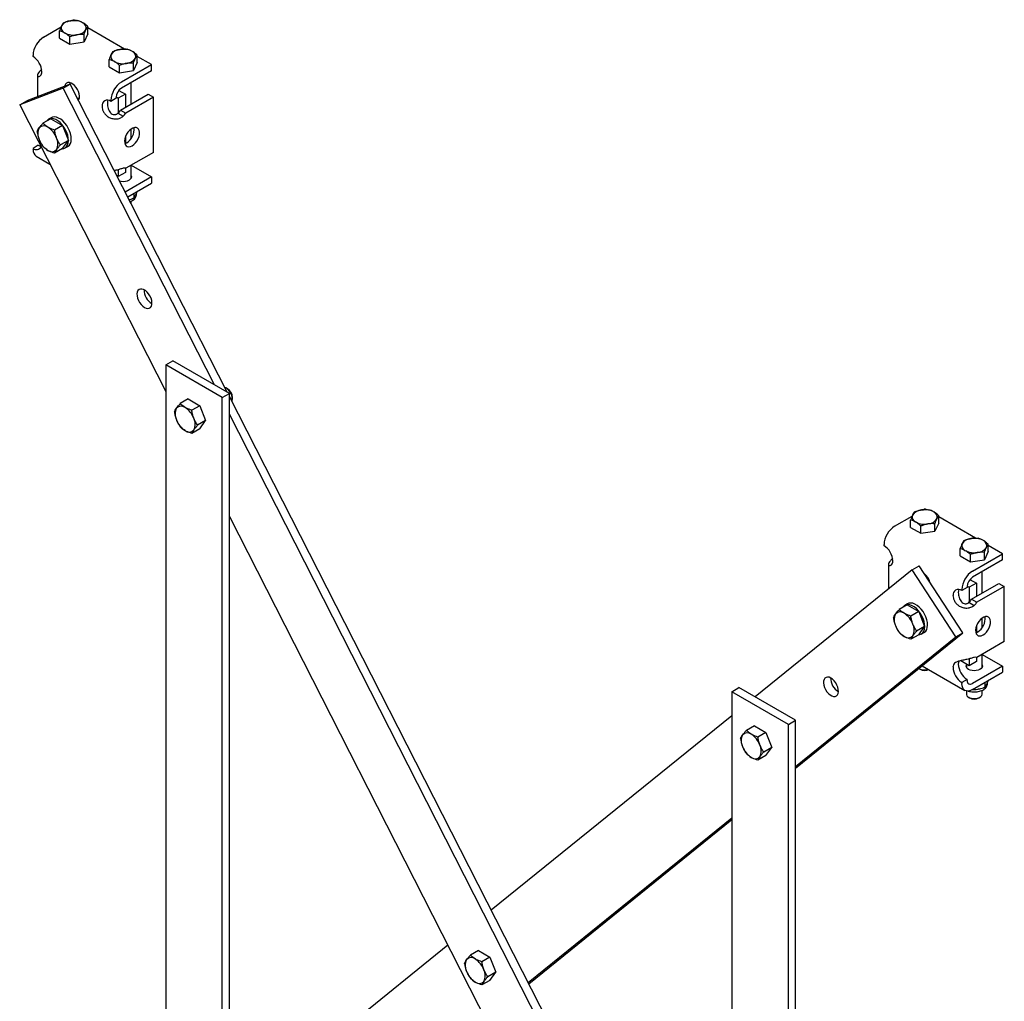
# Model space of a CAD drawing. Header units: inches. Extents: x 1 to 147, y -37 to 96.
# Tile 8 of 8: x 65 to 90, y 72 to 96. Entities that reach past the tile are written whole.
import ezdxf

# ---------------------------------------------------------------- set-up
doc = ezdxf.new("R2010")
doc.units = ezdxf.units.IN
doc.header["$MEASUREMENT"] = 0

msp = doc.modelspace()

# ---------------------------------------------------------------- linework, layer by layer
at = {"color": 7, "linetype": 'Continuous', "lineweight": 25}
for p, q in [((66.467, 96.278), (66.507, 96.301)), ((66.542, 96.281), (66.507, 96.301)), ((66.721, 96.232), (66.738, 96.222)), ((65.756, 95.867), (66.192, 96.119)), ((66.156, 95.839), (66.156, 96.022)), ((66.276, 95.975), (66.293, 95.965)), ((66.858, 95.947), (66.764, 95.745)), ((66.764, 95.745), (66.764, 95.927)), ((66.858, 95.947), (66.858, 96.13)), ((67.779, 95.567), (66.858, 96.098)), ((66.156, 95.839), (66.413, 95.69)), ((66.413, 95.69), (66.413, 95.873)), ((66.413, 95.69), (66.764, 95.745)), ((67.959, 95.518), (67.975, 95.508)), ((65.49, 95.383), (65.49, 95.408)), ((67.393, 95.124), (67.393, 95.307)), ((67.514, 95.261), (67.53, 95.251)), ((68.096, 95.233), (68.001, 95.03)), ((68.001, 95.03), (68.001, 95.213)), ((68.096, 95.233), (68.096, 95.416)), ((68.451, 95.179), (68.096, 95.384)), ((67.393, 95.124), (67.651, 94.976)), ((67.651, 94.976), (67.651, 95.159)), ((67.651, 94.976), (68.001, 95.03)), ((67.7, 94.745), (68.451, 95.179)), ((68.451, 95.025), (67.7, 94.592)), ((68.451, 95.025), (68.451, 95.179)), ((66.421, 94.694), (65.334, 94.276)), ((65.602, 94.915), (65.602, 94.379)), ((66.244, 94.592), (66.421, 94.694)), ((66.414, 94.727), (66.408, 94.689)), ((70.344, 86.992), (66.421, 94.694)), ((67.941, 94.195), (67.941, 94.731)), ((66.244, 94.592), (65.157, 94.174)), ((70.02, 87.18), (66.244, 94.592)), ((67.637, 94.536), (67.797, 94.444)), ((65.157, 94.174), (65.334, 94.276)), ((67.568, 94.337), (67.435, 94.26)), ((67.435, 94.26), (67.435, 94.286)), ((67.568, 94.372), (67.621, 94.342)), ((67.568, 94.362), (67.568, 94.337)), ((67.797, 94.444), (67.621, 94.342)), ((67.621, 94.342), (67.621, 93.974)), ((67.678, 94.043), (68.363, 94.439)), ((67.797, 94.444), (67.797, 94.112)), ((68.496, 94.362), (67.811, 93.967)), ((68.363, 94.439), (68.496, 94.362)), ((68.496, 92.984), (68.496, 94.362)), ((65.157, 94.174), (68.805, 87.014)), ((67.612, 93.966), (67.744, 93.889)), ((67.678, 94.043), (67.811, 93.967)), ((65.939, 93.827), (65.739, 93.712)), ((65.947, 93.852), (65.877, 93.812)), ((65.939, 93.827), (66.228, 93.66)), ((66.228, 93.66), (66.028, 93.545)), ((66.228, 93.66), (66.373, 93.287)), ((67.941, 93.329), (67.941, 93.568)), ((66.373, 93.287), (66.173, 93.172)), ((66.228, 93.081), (66.373, 93.287)), ((67.797, 93.367), (67.797, 93.21)), ((65.623, 93.163), (65.49, 93.086)), ((65.49, 93.086), (65.49, 93.061)), ((66.228, 93.081), (66.028, 92.966)), ((66.29, 93.096), (66.36, 93.136)), ((68.496, 92.984), (67.811, 92.589)), ((65.568, 92.889), (65.914, 92.689)), ((67.621, 92.554), (67.621, 92.382)), ((67.797, 92.484), (67.621, 92.382)), ((67.797, 92.592), (67.797, 92.484)), ((67.941, 92.343), (67.941, 92.664)), ((67.943, 92.665), (68.451, 92.372)), ((67.621, 92.382), (67.589, 92.4)), ((68.451, 92.372), (67.796, 91.994)), ((68.451, 92.372), (68.451, 92.219)), ((67.857, 91.875), (68.451, 92.219)), ((67.941, 91.709), (67.941, 91.768)), ((68.014, 91.857), (68.014, 91.966)), ((68.074, 91.934), (68.074, 91.957)), ((68.805, 87.677), (68.982, 87.779)), ((70.219, 86.86), (68.805, 87.677)), ((68.805, 87.677), (68.805, 66.447)), ((70.396, 86.963), (68.982, 87.779)), ((70.306, 87.103), (70.282, 87.115)), ((70.347, 87.079), (70.306, 87.103)), ((69.367, 86.825), (69.167, 86.71)), ((69.367, 86.825), (69.657, 86.658)), ((70.219, 86.86), (70.396, 86.963)), ((70.219, 65.63), (70.219, 86.86)), ((70.396, 65.732), (70.396, 86.963)), ((82.947, 62.253), (70.396, 86.891)), ((70.473, 86.814), (70.473, 86.862)), ((69.657, 86.658), (69.457, 86.542)), ((69.657, 86.658), (69.802, 86.285)), ((82.947, 61.804), (70.396, 86.442)), ((69.802, 86.285), (69.601, 86.169)), ((69.657, 86.079), (69.802, 86.285)), ((69.657, 86.079), (69.457, 85.963)), ((70.396, 83.891), (82.947, 59.253)), ((87.013, 83.647), (87.449, 83.898)), ((87.725, 84.058), (87.764, 84.08)), ((87.799, 84.06), (87.764, 84.08)), ((87.979, 84.011), (87.995, 84.002)), ((88.115, 83.726), (88.115, 83.909)), ((89.037, 83.346), (88.115, 83.878)), ((87.413, 83.618), (87.413, 83.801)), ((87.534, 83.754), (87.55, 83.745)), ((87.671, 83.47), (87.671, 83.652)), ((88.115, 83.726), (88.021, 83.524)), ((88.021, 83.524), (88.021, 83.707)), ((87.413, 83.618), (87.671, 83.47)), ((87.671, 83.47), (88.021, 83.524)), ((86.748, 83.162), (86.748, 83.188)), ((89.216, 83.297), (89.232, 83.287)), ((89.353, 83.012), (89.353, 83.195)), ((89.709, 82.958), (89.353, 83.163)), ((88.651, 82.904), (88.651, 83.087)), ((88.651, 82.904), (88.908, 82.755)), ((88.771, 83.04), (88.788, 83.03)), ((88.908, 82.755), (88.908, 82.938)), ((88.958, 82.524), (89.709, 82.958)), ((89.353, 83.012), (89.259, 82.81)), ((89.259, 82.81), (89.259, 82.992)), ((89.709, 82.805), (89.709, 82.958)), ((86.859, 82.694), (86.859, 82.073)), ((87.453, 82.553), (87.63, 82.655)), ((88.716, 80.982), (87.63, 82.655)), ((88.908, 82.755), (89.259, 82.81)), ((89.709, 82.805), (88.958, 82.371)), ((87.453, 82.553), (83.529, 79.381)), ((88.539, 80.88), (87.453, 82.553)), ((89.199, 81.974), (89.199, 82.51)), ((88.825, 82.151), (88.878, 82.121)), ((89.055, 82.223), (88.878, 82.121)), ((88.894, 82.316), (89.055, 82.223)), ((88.935, 81.822), (89.62, 82.218)), ((89.055, 82.223), (89.055, 81.891)), ((89.62, 82.218), (89.753, 82.141)), ((88.825, 82.116), (88.692, 82.039)), ((88.692, 82.039), (88.692, 82.065)), ((88.825, 82.141), (88.825, 82.116)), ((88.878, 82.121), (88.878, 81.753)), ((89.753, 82.141), (89.068, 81.746)), ((89.753, 80.763), (89.753, 82.141)), ((87.329, 81.683), (87.129, 81.568)), ((87.337, 81.708), (87.267, 81.668)), ((87.329, 81.683), (87.618, 81.516)), ((88.869, 81.745), (89.002, 81.668)), ((88.935, 81.822), (89.068, 81.746)), ((87.618, 81.516), (87.418, 81.4)), ((87.618, 81.516), (87.763, 81.143)), ((89.199, 81.108), (89.199, 81.347)), ((84.538, 77.605), (88.716, 80.982)), ((87.618, 80.937), (87.418, 80.822)), ((87.763, 81.143), (87.563, 81.027)), ((87.618, 80.937), (87.763, 81.143)), ((87.68, 80.952), (87.75, 80.992)), ((88.539, 80.88), (88.716, 80.982)), ((89.055, 81.146), (89.055, 80.989)), ((84.538, 77.645), (88.539, 80.88)), ((89.753, 80.763), (89.068, 80.368)), ((89.199, 80.122), (89.199, 80.443)), ((89.201, 80.445), (89.709, 80.151)), ((88.616, 80.273), (88.604, 80.202)), ((88.878, 80.161), (88.664, 80.285)), ((88.805, 80.204), (88.805, 80.122)), ((88.878, 80.334), (88.878, 80.161)), ((89.055, 80.263), (88.878, 80.161)), ((89.055, 80.371), (89.055, 80.263)), ((87.625, 80.088), (87.653, 80.072)), ((87.702, 80.162), (88.77, 79.546)), ((89.709, 80.151), (88.958, 79.717)), ((88.958, 79.564), (89.709, 79.998)), ((89.709, 80.151), (89.709, 79.998)), ((88.825, 79.819), (88.692, 79.743)), ((88.692, 79.743), (88.692, 79.717)), ((88.825, 79.794), (88.825, 79.819)), ((89.271, 79.637), (89.271, 79.745)), ((89.331, 79.713), (89.331, 79.736)), ((82.947, 79.513), (83.124, 79.615)), ((84.361, 78.696), (82.947, 79.513)), ((82.947, 79.513), (82.947, 58.283)), ((84.538, 78.798), (83.124, 79.615)), ((88.805, 79.532), (88.805, 79.454)), ((89.199, 79.454), (89.199, 79.547)), ((88.863, 79.374), (88.89, 79.357)), ((89.113, 79.357), (89.141, 79.374)), ((82.947, 78.91), (76.937, 74.051)), ((84.361, 78.696), (84.538, 78.798)), ((84.538, 57.568), (84.538, 78.798)), ((83.51, 78.661), (83.309, 78.545)), ((83.51, 78.661), (83.799, 78.494)), ((83.799, 78.494), (83.599, 78.378)), ((83.799, 78.494), (83.944, 78.121)), ((84.361, 57.466), (84.361, 78.696)), ((83.944, 78.121), (83.743, 78.005)), ((83.799, 77.915), (83.944, 78.121)), ((83.799, 77.915), (83.599, 77.799)), ((77.857, 72.244), (82.947, 76.359)), ((77.872, 72.215), (82.947, 76.318)), ((75.854, 73.176), (70.396, 68.763)), ((76.615, 73.047), (76.415, 72.931)), ((76.615, 73.047), (76.905, 72.88)), ((76.905, 72.88), (76.704, 72.764)), ((76.905, 72.88), (77.049, 72.507)), ((77.049, 72.507), (76.849, 72.391)), ((76.905, 72.301), (77.049, 72.507)), ((76.905, 72.301), (76.704, 72.185))]:
    msp.add_line(p, q, dxfattribs=at)
at = {"color": 7, "linetype": 'Continuous', "lineweight": 25, "flags": 128}
for points in [[(66.627, 94.289), (66.635, 94.304), (66.648, 94.345), (66.65, 94.394), (66.643, 94.448), (66.625, 94.504), (66.599, 94.56), (66.566, 94.611), (66.527, 94.656), (66.485, 94.692), (66.441, 94.718), (66.398, 94.73), (66.36, 94.73), (66.326, 94.717), (66.3, 94.692), (66.283, 94.656), (66.279, 94.64)], [(66.595, 94.349), (66.639, 94.33), (66.644, 94.329)], [(67.36, 94.288), (67.351, 94.256), (67.347, 94.209)], [(66.221, 93.077), (66.256, 93.082), (66.296, 93.1), (66.33, 93.13), (66.355, 93.171), (66.37, 93.222), (66.376, 93.281), (66.372, 93.346), (66.358, 93.414), (66.334, 93.484), (66.302, 93.553), (66.262, 93.619), (66.216, 93.678), (66.166, 93.731), (66.113, 93.773), (66.059, 93.805), (66.005, 93.825), (65.955, 93.832), (65.909, 93.826), (65.868, 93.807), (65.836, 93.776), (65.826, 93.762)], [(66.36, 93.136), (66.366, 93.14), (66.399, 93.17), (66.424, 93.211), (66.44, 93.262), (66.446, 93.321), (66.441, 93.386), (66.427, 93.454), (66.404, 93.524), (66.372, 93.593), (66.332, 93.659), (66.286, 93.719), (66.236, 93.771), (66.183, 93.813), (66.128, 93.845), (66.075, 93.865), (66.024, 93.872), (65.978, 93.866), (65.947, 93.852)], [(67.965, 93.15), (68.009, 93.181), (68.05, 93.222), (68.086, 93.27), (68.116, 93.324), (68.138, 93.381), (68.15, 93.436), (68.153, 93.488), (68.145, 93.533), (68.128, 93.569), (68.102, 93.595), (68.069, 93.608), (68.03, 93.608), (67.987, 93.595), (67.944, 93.57), (67.901, 93.534), (67.862, 93.489), (67.829, 93.437), (67.803, 93.381), (67.785, 93.325), (67.778, 93.271), (67.78, 93.222), (67.793, 93.181), (67.815, 93.15), (67.845, 93.131), (67.881, 93.124), (67.922, 93.131), (67.965, 93.15)], [(67.784, 93.206), (67.789, 93.207), (67.833, 93.227)], [(65.623, 93.163), (65.666, 93.143), (65.686, 93.137)], [(67.941, 92.401), (67.947, 92.372), (67.941, 92.341), (67.92, 92.313), (67.888, 92.289), (67.846, 92.27), (67.797, 92.258), (67.744, 92.254), (67.692, 92.258), (67.658, 92.266)], [(68.395, 89.094), (68.425, 89.113), (68.447, 89.144), (68.46, 89.185), (68.462, 89.234), (68.455, 89.288), (68.438, 89.344), (68.412, 89.399), (68.378, 89.451), (68.34, 89.496), (68.297, 89.533), (68.254, 89.558), (68.211, 89.571), (68.172, 89.571), (68.138, 89.558), (68.112, 89.533), (68.095, 89.497), (68.087, 89.452), (68.09, 89.4), (68.102, 89.345), (68.124, 89.289), (68.153, 89.235), (68.19, 89.186), (68.231, 89.145), (68.274, 89.114), (68.317, 89.094), (68.358, 89.088), (68.395, 89.094)], [(88.617, 82.068), (88.608, 82.036), (88.604, 81.988)], [(87.611, 80.933), (87.646, 80.938), (87.686, 80.956), (87.72, 80.986), (87.745, 81.027), (87.76, 81.078), (87.766, 81.137), (87.762, 81.202), (87.748, 81.27), (87.724, 81.34), (87.692, 81.409), (87.652, 81.474), (87.606, 81.534), (87.556, 81.587), (87.503, 81.629), (87.449, 81.661), (87.395, 81.681), (87.345, 81.688), (87.299, 81.682), (87.258, 81.663), (87.226, 81.632), (87.216, 81.618)], [(87.75, 80.992), (87.756, 80.996), (87.789, 81.026), (87.814, 81.067), (87.83, 81.118), (87.836, 81.177), (87.831, 81.242), (87.817, 81.31), (87.794, 81.38), (87.761, 81.449), (87.722, 81.515), (87.676, 81.575), (87.626, 81.627), (87.573, 81.669), (87.518, 81.701), (87.465, 81.721), (87.414, 81.728), (87.368, 81.722), (87.337, 81.708)], [(89.223, 80.929), (89.266, 80.96), (89.307, 81.001), (89.343, 81.05), (89.373, 81.104), (89.395, 81.16), (89.408, 81.215), (89.41, 81.267), (89.403, 81.312), (89.385, 81.349), (89.359, 81.374), (89.326, 81.387), (89.287, 81.387), (89.245, 81.374), (89.201, 81.349), (89.158, 81.313), (89.12, 81.268), (89.086, 81.216), (89.06, 81.161), (89.043, 81.105), (89.035, 81.051), (89.038, 81.002), (89.05, 80.961), (89.072, 80.93), (89.102, 80.91), (89.138, 80.904), (89.179, 80.91), (89.223, 80.929)], [(89.041, 80.985), (89.047, 80.987), (89.09, 81.006)], [(89.199, 80.18), (89.205, 80.151), (89.198, 80.121), (89.178, 80.092), (89.145, 80.068), (89.103, 80.05), (89.054, 80.038), (89.002, 80.034), (88.949, 80.038), (88.9, 80.05), (88.858, 80.068), (88.826, 80.092), (88.806, 80.121), (88.799, 80.151), (88.805, 80.18)], [(85.542, 79.733), (85.506, 79.781), (85.465, 79.822), (85.421, 79.853), (85.378, 79.872), (85.337, 79.878), (85.301, 79.871), (85.271, 79.852), (85.249, 79.82), (85.237, 79.779), (85.235, 79.73), (85.242, 79.676), (85.26, 79.62), (85.286, 79.565), (85.319, 79.513), (85.358, 79.468), (85.401, 79.432), (85.444, 79.407), (85.487, 79.394), (85.526, 79.395), (85.559, 79.408), (85.585, 79.434), (85.602, 79.47), (85.61, 79.515), (85.607, 79.567), (85.594, 79.623), (85.572, 79.679), (85.542, 79.733)], [(88.958, 79.564), (88.906, 79.54), (88.856, 79.529), (88.81, 79.531), (88.77, 79.546), (88.737, 79.573), (88.713, 79.612), (88.697, 79.661), (88.692, 79.717)], [(88.805, 79.454), (88.806, 79.442), (88.819, 79.412), (88.845, 79.385), (88.883, 79.363), (88.93, 79.348), (88.982, 79.341), (89.035, 79.342), (89.086, 79.351), (89.131, 79.368), (89.166, 79.392), (89.189, 79.42), (89.198, 79.45), (89.199, 79.454)]]:
    msp.add_lwpolyline(points, dxfattribs=at)
at = {"color": 7, "linetype": 'Continuous', "lineweight": 25}
for centre, radius, start, end in [((66.443, 95.987), 0.287, 93.4545, 146.5402), ((66.507, 95.792), 0.49, 64.0836, 99.6244), ((66.684, 96.098), 0.135, 339.7813, 66.7076), ((66.33, 96.099), 0.135, 159.78, 246.7082), ((66.507, 96.406), 0.49, 244.0838, 279.6239), ((66.571, 96.21), 0.287, 273.4545, 326.5402), ((66.066, 95.382), 0.576, 122.6054, 177.3945), ((67.567, 95.385), 0.135, 159.7809, 246.7081), ((67.68, 95.273), 0.287, 93.4545, 146.5402), ((67.745, 95.077), 0.49, 64.0837, 99.6241), ((67.922, 95.384), 0.135, 339.7801, 66.7088), ((65.232, 94.978), 0.48, 2.6054, 57.3945), ((67.744, 95.691), 0.49, 244.0833, 279.6245), ((67.809, 95.496), 0.287, 273.4545, 326.5402), ((68.011, 94.259), 0.576, 122.6054, 177.3945), ((67.855, 94.349), 0.288, 122.6054, 177.3944), ((67.349, 94.154), 0.136, 50.7962, 189.2149), ((67.276, 94.32), 0.489, 313.4817, 325.4692), ((67.408, 94.243), 0.489, 313.4817, 325.4692), ((65.933, 93.451), 0.324, 153.4372, 206.5628), ((65.762, 93.494), 0.156, 50.752, 139.467), ((65.568, 93.157), 0.544, 20.2267, 57.3624), ((67.633, 93.555), 0.384, 301.2833, 7.4482), ((66.154, 93.494), 0.544, 200.2274, 237.3618), ((65.789, 93.2), 0.324, 333.4361, 26.5639), ((65.677, 93.041), 0.187, 174.1372, 234.5506), ((65.576, 93.19), 0.135, 230.261, 330.1217), ((65.96, 93.157), 0.156, 230.7514, 319.4676), ((67.775, 92.457), 0.136, 75.0077, 103.2439), ((68.663, 89.554), 0.399, 180.1874, 239.8071), ((70.136, 86.817), 0.333, 349.7684, 59.4649), ((70.206, 86.853), 0.267, 2.0268, 57.9732), ((69.362, 86.449), 0.324, 153.4359, 206.5641), ((69.191, 86.492), 0.156, 50.7519, 139.4671), ((68.996, 86.155), 0.544, 20.2272, 57.362), ((69.217, 86.198), 0.324, 333.4367, 26.5633), ((69.583, 86.492), 0.544, 200.2272, 237.362), ((69.388, 86.155), 0.156, 230.7519, 319.4671), ((87.587, 83.878), 0.135, 159.7804, 246.7082), ((87.7, 83.767), 0.287, 93.4544, 146.5402), ((87.765, 83.571), 0.49, 64.0836, 99.6243), ((87.942, 83.878), 0.135, 339.7809, 66.7079), ((87.324, 83.161), 0.576, 122.6054, 177.3945), ((87.764, 84.185), 0.49, 244.0838, 279.6241), ((87.829, 83.989), 0.287, 273.4548, 326.5398), ((86.489, 82.757), 0.48, 2.6054, 57.3945), ((88.824, 83.164), 0.135, 159.7806, 246.7081), ((88.937, 83.052), 0.287, 93.4548, 146.5399), ((89.002, 82.857), 0.49, 64.0837, 99.6242), ((89.179, 83.163), 0.135, 339.7809, 66.7079), ((89.002, 83.471), 0.49, 244.0838, 279.6241), ((89.066, 83.275), 0.287, 273.4548, 326.5398), ((87.481, 82.131), 0.43, 15.4872, 50.5223), ((89.268, 82.039), 0.576, 122.6054, 177.3945), ((89.113, 82.128), 0.288, 122.6054, 177.3944), ((88.606, 81.934), 0.136, 50.7969, 189.214), ((88.533, 82.099), 0.489, 313.4817, 325.4691), ((88.666, 82.023), 0.489, 313.4817, 325.4691), ((87.323, 81.307), 0.324, 153.4367, 206.5633), ((87.152, 81.35), 0.156, 50.7515, 139.4675), ((86.958, 81.013), 0.544, 20.227, 57.3622), ((87.179, 81.056), 0.324, 333.4367, 26.5633), ((88.891, 81.334), 0.384, 301.2832, 7.4482), ((87.544, 81.35), 0.544, 200.2272, 237.362), ((87.35, 81.013), 0.156, 230.7519, 319.4671), ((89.084, 80.224), 0.48, 182.6057, 237.3944), ((89.033, 80.237), 0.136, 75.0078, 103.2439), ((87.765, 80.353), 0.299, 240.1656, 288.9188), ((87.765, 80.283), 0.239, 242.1154, 295.3579), ((88.951, 80.147), 0.48, 182.6057, 237.3944), ((85.811, 79.86), 0.399, 180.2203, 239.7744), ((88.906, 79.781), 0.0819, 170.7858, 309.2034), ((89.002, 79.566), 0.237, 241.9381, 298.062), ((83.333, 78.328), 0.156, 50.7518, 139.4672), ((83.504, 78.285), 0.324, 153.4364, 206.5636), ((83.138, 77.991), 0.544, 20.2271, 57.3621), ((83.725, 78.328), 0.544, 200.2271, 237.3621), ((83.359, 78.034), 0.324, 333.4364, 26.5636), ((83.53, 77.991), 0.156, 230.7518, 319.4672), ((76.61, 72.67), 0.324, 153.4363, 206.5637), ((76.439, 72.714), 0.156, 50.752, 139.467), ((76.244, 72.376), 0.544, 20.2272, 57.362), ((76.465, 72.42), 0.324, 333.4367, 26.5633), ((76.831, 72.714), 0.544, 200.2272, 237.362), ((76.636, 72.376), 0.156, 230.752, 319.467)]:
    msp.add_arc(centre, radius, start, end, dxfattribs=at)
for points, knots in [([(66.25, 96.224), (66.242, 96.214), (66.227, 96.194), (66.211, 96.162), (66.203, 96.146)], [0, 0, 0, 0, 0.495467, 1, 1, 1, 1]), ([(66.25, 96.224), (66.278, 96.235), (66.336, 96.257), (66.395, 96.268), (66.425, 96.274)], [0, 0, 0, 0, 0.4954667, 1, 1, 1, 1]), ([(66.425, 96.274), (66.429, 96.275), (66.461, 96.28), (66.52, 96.284), (66.574, 96.28), (66.601, 96.278)], [0, 0, 0, 0, 0.070856, 0.531181, 1, 1, 1, 1]), ([(66.721, 96.232), (66.712, 96.237), (66.671, 96.259), (66.631, 96.27), (66.601, 96.278)], [0, 0, 0, 0, 0.236472, 1, 1, 1, 1]), ([(66.858, 96.13), (66.853, 96.135), (66.813, 96.17), (66.773, 96.198), (66.738, 96.222)], [0, 0, 0, 0, 0.140526, 1, 1, 1, 1]), ([(66.203, 96.146), (66.202, 96.143), (66.193, 96.125), (66.177, 96.086), (66.163, 96.043), (66.156, 96.022)], [0, 0, 0, 0, 0.070856, 0.531182, 1, 1, 1, 1]), ([(66.276, 95.975), (66.267, 95.98), (66.226, 96.002), (66.186, 96.013), (66.156, 96.022)], [0, 0, 0, 0, 0.236472, 1, 1, 1, 1]), ([(66.413, 95.873), (66.408, 95.878), (66.368, 95.913), (66.328, 95.941), (66.293, 95.965)], [0, 0, 0, 0, 0.140526, 1, 1, 1, 1]), ([(66.589, 95.923), (66.584, 95.922), (66.553, 95.917), (66.493, 95.903), (66.44, 95.883), (66.413, 95.873)], [0, 0, 0, 0, 0.070855, 0.531185, 1, 1, 1, 1]), ([(66.764, 95.927), (66.735, 95.929), (66.678, 95.933), (66.619, 95.927), (66.589, 95.923)], [0, 0, 0, 0, 0.495464, 1, 1, 1, 1]), ([(66.764, 95.927), (66.772, 95.95), (66.787, 95.996), (66.803, 96.033), (66.811, 96.052)], [0, 0, 0, 0, 0.495464, 1, 1, 1, 1]), ([(66.811, 96.052), (66.812, 96.054), (66.821, 96.072), (66.837, 96.101), (66.851, 96.12), (66.858, 96.13)], [0, 0, 0, 0, 0.070856, 0.5311843, 1, 1, 1, 1]), ([(67.44, 95.431), (67.439, 95.429), (67.431, 95.411), (67.415, 95.371), (67.4, 95.329), (67.393, 95.307)], [0, 0, 0, 0, 0.070856, 0.531188, 1, 1, 1, 1]), ([(67.487, 95.51), (67.48, 95.5), (67.464, 95.479), (67.448, 95.448), (67.44, 95.431)], [0, 0, 0, 0, 0.495464, 1, 1, 1, 1]), ([(67.487, 95.51), (67.516, 95.521), (67.573, 95.542), (67.633, 95.554), (67.663, 95.56)], [0, 0, 0, 0, 0.495464, 1, 1, 1, 1]), ([(67.663, 95.56), (67.667, 95.56), (67.698, 95.565), (67.758, 95.569), (67.811, 95.566), (67.838, 95.564)], [0, 0, 0, 0, 0.070856, 0.531188, 1, 1, 1, 1]), ([(67.959, 95.518), (67.949, 95.523), (67.908, 95.544), (67.868, 95.555), (67.838, 95.564)], [0, 0, 0, 0, 0.236483, 1, 1, 1, 1]), ([(68.096, 95.416), (68.09, 95.421), (68.051, 95.456), (68.01, 95.484), (67.975, 95.508)], [0, 0, 0, 0, 0.140524, 1, 1, 1, 1]), ([(67.514, 95.261), (67.504, 95.266), (67.463, 95.287), (67.423, 95.299), (67.393, 95.307)], [0, 0, 0, 0, 0.236483, 1, 1, 1, 1]), ([(67.651, 95.159), (67.645, 95.164), (67.606, 95.199), (67.565, 95.227), (67.53, 95.251)], [0, 0, 0, 0, 0.140524, 1, 1, 1, 1]), ([(67.826, 95.209), (67.822, 95.208), (67.79, 95.203), (67.731, 95.189), (67.677, 95.169), (67.651, 95.159)], [0, 0, 0, 0, 0.070856, 0.531188, 1, 1, 1, 1]), ([(68.001, 95.213), (67.973, 95.215), (67.915, 95.219), (67.856, 95.212), (67.826, 95.209)], [0, 0, 0, 0, 0.495464, 1, 1, 1, 1]), ([(68.001, 95.213), (68.009, 95.236), (68.024, 95.282), (68.04, 95.319), (68.048, 95.337)], [0, 0, 0, 0, 0.495464, 1, 1, 1, 1]), ([(68.048, 95.337), (68.05, 95.34), (68.058, 95.358), (68.074, 95.387), (68.088, 95.406), (68.096, 95.416)], [0, 0, 0, 0, 0.070856, 0.531188, 1, 1, 1, 1]), ([(65.711, 95.063), (65.689, 95.043), (65.644, 95.003), (65.607, 94.948), (65.598, 94.905), (65.614, 94.882), (65.646, 94.88), (65.679, 94.901), (65.706, 94.941), (65.71, 94.981), (65.711, 95)], [0, 0, 0, 0, 0.1413834, 0.2839666, 0.4237681, 0.5571711, 0.6814862, 0.7955826, 0.9005453, 1, 1, 1, 1]), ([(67.347, 94.209), (67.349, 94.168), (67.354, 94.107), (67.387, 94.026), (67.422, 93.975), (67.468, 93.94), (67.512, 93.927), (67.546, 93.929), (67.571, 93.936), (67.593, 93.948), (67.606, 93.96), (67.612, 93.966)], [0, 0, 0, 0, 0.289989, 0.426714, 0.554392, 0.672629, 0.783241, 0.837175, 0.890844, 0.944818, 1, 1, 1, 1]), ([(67.214, 94.132), (67.216, 94.111), (67.219, 94.068), (67.249, 93.995), (67.299, 93.926), (67.371, 93.867), (67.462, 93.829), (67.564, 93.818), (67.665, 93.836), (67.718, 93.871), (67.744, 93.889)], [0, 0, 0, 0, 0.099455, 0.204418, 0.318514, 0.442829, 0.576232, 0.716034, 0.858617, 1, 1, 1, 1]), ([(65.644, 93.596), (65.646, 93.598), (65.659, 93.617), (65.688, 93.654), (65.722, 93.692), (65.739, 93.712)], [0, 0, 0, 0, 0.070096, 0.530789, 1, 1, 1, 1]), ([(65.861, 93.615), (65.824, 93.64), (65.779, 93.67), (65.745, 93.705), (65.739, 93.712)], [0, 0, 0, 0, 0.810171, 1, 1, 1, 1]), ([(65.594, 93.506), (65.599, 93.519), (65.611, 93.545), (65.633, 93.579), (65.644, 93.596)], [0, 0, 0, 0, 0.495462, 1, 1, 1, 1]), ([(65.594, 93.506), (65.599, 93.472), (65.611, 93.403), (65.633, 93.339), (65.644, 93.306)], [0, 0, 0, 0, 0.495462, 1, 1, 1, 1]), ([(66.028, 93.545), (65.981, 93.561), (65.922, 93.582), (65.872, 93.609), (65.861, 93.615)], [0, 0, 0, 0, 0.784734, 1, 1, 1, 1]), ([(66.078, 93.345), (66.076, 93.35), (66.064, 93.383), (66.044, 93.449), (66.033, 93.513), (66.028, 93.545)], [0, 0, 0, 0, 0.070091, 0.530787, 1, 1, 1, 1]), ([(65.644, 93.306), (65.646, 93.302), (65.659, 93.269), (65.688, 93.208), (65.722, 93.158), (65.739, 93.133)], [0, 0, 0, 0, 0.070091, 0.530784, 1, 1, 1, 1]), ([(66.173, 93.172), (66.155, 93.198), (66.119, 93.252), (66.092, 93.314), (66.078, 93.345)], [0, 0, 0, 0, 0.495459, 1, 1, 1, 1]), ([(65.861, 93.036), (65.824, 93.061), (65.779, 93.091), (65.745, 93.126), (65.739, 93.133)], [0, 0, 0, 0, 0.810171, 1, 1, 1, 1]), ([(66.028, 92.966), (65.981, 92.982), (65.922, 93.003), (65.872, 93.03), (65.861, 93.036)], [0, 0, 0, 0, 0.784734, 1, 1, 1, 1]), ([(66.078, 93.056), (66.076, 93.053), (66.064, 93.035), (66.044, 93.003), (66.033, 92.978), (66.028, 92.966)], [0, 0, 0, 0, 0.070086, 0.530782, 1, 1, 1, 1]), ([(66.173, 93.172), (66.155, 93.151), (66.119, 93.11), (66.092, 93.074), (66.078, 93.056)], [0, 0, 0, 0, 0.495459, 1, 1, 1, 1]), ([(67.744, 92.59), (67.718, 92.581), (67.665, 92.565), (67.584, 92.544), (67.536, 92.534), (67.523, 92.531)], [0, 0, 0, 0, 0.415924, 0.835379, 1, 1, 1, 1]), ([(68.063, 91.932), (68.065, 91.936), (68.072, 91.952), (68.084, 91.976), (68.093, 92.003), (68.098, 92.014)], [0, 0, 0, 0, 0.1478025, 0.6367819, 1, 1, 1, 1]), ([(67.891, 91.808), (67.898, 91.809), (67.927, 91.814), (67.963, 91.823), (67.995, 91.839), (68.007, 91.849), (68.012, 91.855), (68.014, 91.857)], [0, 0, 0, 0, 0.162718, 0.644485, 0.814932, 0.942638, 1, 1, 1, 1]), ([(67.917, 91.758), (67.93, 91.763), (67.963, 91.776), (68.004, 91.803), (68.04, 91.837), (68.063, 91.876), (68.075, 91.912), (68.073, 91.934), (68.072, 91.942)], [0, 0, 0, 0, 0.146555, 0.342765, 0.540138, 0.714298, 0.900997, 1, 1, 1, 1]), ([(67.981, 91.833), (67.985, 91.835), (68, 91.841), (68.011, 91.849), (68.02, 91.856)], [0, 0, 0, 0, 0.230884, 1, 1, 1, 1]), ([(68.014, 91.857), (68.015, 91.856), (68.017, 91.851), (68.027, 91.859), (68.042, 91.888), (68.056, 91.917), (68.063, 91.932)], [0, 0, 0, 0, 0.090004, 0.22449, 0.591126, 1, 1, 1, 1]), ([(69.022, 86.504), (69.028, 86.517), (69.039, 86.543), (69.061, 86.577), (69.072, 86.594)], [0, 0, 0, 0, 0.495458, 1, 1, 1, 1]), ([(69.072, 86.594), (69.074, 86.596), (69.087, 86.615), (69.117, 86.652), (69.15, 86.69), (69.167, 86.71)], [0, 0, 0, 0, 0.0700908, 0.5307866, 1, 1, 1, 1]), ([(69.289, 86.613), (69.253, 86.638), (69.207, 86.668), (69.173, 86.703), (69.167, 86.71)], [0, 0, 0, 0, 0.810168, 1, 1, 1, 1]), ([(69.457, 86.542), (69.41, 86.559), (69.35, 86.579), (69.3, 86.607), (69.289, 86.613)], [0, 0, 0, 0, 0.784739, 1, 1, 1, 1]), ([(69.022, 86.504), (69.028, 86.47), (69.039, 86.401), (69.061, 86.337), (69.072, 86.304)], [0, 0, 0, 0, 0.495458, 1, 1, 1, 1]), ([(69.506, 86.343), (69.505, 86.347), (69.492, 86.381), (69.472, 86.447), (69.462, 86.51), (69.457, 86.542)], [0, 0, 0, 0, 0.0700935, 0.530788, 1, 1, 1, 1]), ([(69.601, 86.169), (69.583, 86.196), (69.547, 86.25), (69.52, 86.312), (69.506, 86.343)], [0, 0, 0, 0, 0.495459, 1, 1, 1, 1]), ([(69.072, 86.304), (69.074, 86.3), (69.087, 86.266), (69.117, 86.206), (69.15, 86.156), (69.167, 86.131)], [0, 0, 0, 0, 0.0700908, 0.5307866, 1, 1, 1, 1]), ([(69.289, 86.034), (69.253, 86.059), (69.207, 86.089), (69.173, 86.124), (69.167, 86.131)], [0, 0, 0, 0, 0.810168, 1, 1, 1, 1]), ([(69.601, 86.169), (69.583, 86.149), (69.547, 86.108), (69.52, 86.072), (69.506, 86.054)], [0, 0, 0, 0, 0.495459, 1, 1, 1, 1]), ([(69.457, 85.963), (69.41, 85.98), (69.35, 86), (69.3, 86.028), (69.289, 86.034)], [0, 0, 0, 0, 0.784739, 1, 1, 1, 1]), ([(69.506, 86.054), (69.505, 86.051), (69.492, 86.033), (69.472, 86.001), (69.462, 85.976), (69.457, 85.963)], [0, 0, 0, 0, 0.0700935, 0.530788, 1, 1, 1, 1]), ([(87.46, 83.925), (87.459, 83.923), (87.451, 83.904), (87.435, 83.865), (87.42, 83.822), (87.413, 83.801)], [0, 0, 0, 0, 0.070856, 0.531184, 1, 1, 1, 1]), ([(87.507, 84.004), (87.5, 83.993), (87.484, 83.973), (87.468, 83.941), (87.46, 83.925)], [0, 0, 0, 0, 0.495463, 1, 1, 1, 1]), ([(87.507, 84.004), (87.536, 84.014), (87.593, 84.036), (87.653, 84.048), (87.683, 84.054)], [0, 0, 0, 0, 0.495464, 1, 1, 1, 1]), ([(87.683, 84.054), (87.687, 84.054), (87.718, 84.059), (87.778, 84.063), (87.831, 84.06), (87.858, 84.058)], [0, 0, 0, 0, 0.070856, 0.531184, 1, 1, 1, 1]), ([(87.979, 84.011), (87.969, 84.016), (87.928, 84.038), (87.888, 84.049), (87.858, 84.058)], [0, 0, 0, 0, 0.236478, 1, 1, 1, 1]), ([(88.115, 83.909), (88.11, 83.914), (88.071, 83.95), (88.03, 83.978), (87.995, 84.002)], [0, 0, 0, 0, 0.140526, 1, 1, 1, 1]), ([(88.068, 83.831), (88.07, 83.833), (88.078, 83.851), (88.094, 83.881), (88.108, 83.9), (88.115, 83.909)], [0, 0, 0, 0, 0.070857, 0.531185, 1, 1, 1, 1]), ([(87.534, 83.754), (87.524, 83.759), (87.483, 83.781), (87.443, 83.792), (87.413, 83.801)], [0, 0, 0, 0, 0.236478, 1, 1, 1, 1]), ([(87.671, 83.652), (87.665, 83.657), (87.626, 83.693), (87.585, 83.721), (87.55, 83.745)], [0, 0, 0, 0, 0.140526, 1, 1, 1, 1]), ([(87.846, 83.703), (87.842, 83.702), (87.81, 83.697), (87.751, 83.683), (87.697, 83.663), (87.671, 83.652)], [0, 0, 0, 0, 0.070858, 0.531184, 1, 1, 1, 1]), ([(88.021, 83.707), (87.993, 83.709), (87.935, 83.713), (87.876, 83.706), (87.846, 83.703)], [0, 0, 0, 0, 0.495464, 1, 1, 1, 1]), ([(88.021, 83.707), (88.029, 83.73), (88.044, 83.776), (88.06, 83.812), (88.068, 83.831)], [0, 0, 0, 0, 0.495465, 1, 1, 1, 1]), ([(88.698, 83.211), (88.697, 83.208), (88.688, 83.19), (88.672, 83.151), (88.658, 83.108), (88.651, 83.087)], [0, 0, 0, 0, 0.070858, 0.531184, 1, 1, 1, 1]), ([(88.745, 83.289), (88.737, 83.279), (88.722, 83.259), (88.706, 83.227), (88.698, 83.211)], [0, 0, 0, 0, 0.495464, 1, 1, 1, 1]), ([(88.745, 83.289), (88.773, 83.3), (88.831, 83.322), (88.89, 83.333), (88.92, 83.339)], [0, 0, 0, 0, 0.495465, 1, 1, 1, 1]), ([(88.92, 83.339), (88.924, 83.34), (88.956, 83.345), (89.015, 83.349), (89.069, 83.345), (89.096, 83.344)], [0, 0, 0, 0, 0.070857, 0.531185, 1, 1, 1, 1]), ([(89.216, 83.297), (89.206, 83.302), (89.166, 83.324), (89.126, 83.335), (89.096, 83.344)], [0, 0, 0, 0, 0.236478, 1, 1, 1, 1]), ([(89.353, 83.195), (89.347, 83.2), (89.308, 83.235), (89.268, 83.263), (89.232, 83.287)], [0, 0, 0, 0, 0.140526, 1, 1, 1, 1]), ([(89.306, 83.117), (89.307, 83.119), (89.315, 83.137), (89.331, 83.166), (89.346, 83.185), (89.353, 83.195)], [0, 0, 0, 0, 0.070857, 0.531185, 1, 1, 1, 1]), ([(88.771, 83.04), (88.761, 83.045), (88.721, 83.067), (88.681, 83.078), (88.651, 83.087)], [0, 0, 0, 0, 0.236478, 1, 1, 1, 1]), ([(88.908, 82.938), (88.902, 82.943), (88.863, 82.979), (88.823, 83.006), (88.788, 83.03)], [0, 0, 0, 0, 0.140526, 1, 1, 1, 1]), ([(89.083, 82.988), (89.079, 82.987), (89.048, 82.982), (88.988, 82.968), (88.935, 82.948), (88.908, 82.938)], [0, 0, 0, 0, 0.070858, 0.531184, 1, 1, 1, 1]), ([(89.259, 82.992), (89.23, 82.994), (89.173, 82.998), (89.113, 82.992), (89.083, 82.988)], [0, 0, 0, 0, 0.495464, 1, 1, 1, 1]), ([(89.259, 82.992), (89.266, 83.015), (89.282, 83.061), (89.298, 83.098), (89.306, 83.117)], [0, 0, 0, 0, 0.495465, 1, 1, 1, 1]), ([(86.969, 82.842), (86.946, 82.822), (86.901, 82.782), (86.864, 82.727), (86.855, 82.685), (86.871, 82.661), (86.903, 82.66), (86.937, 82.681), (86.963, 82.721), (86.967, 82.76), (86.969, 82.779)], [0, 0, 0, 0, 0.141383, 0.283967, 0.423768, 0.557172, 0.681485, 0.795582, 0.900545, 1, 1, 1, 1]), ([(88.471, 81.912), (88.473, 81.891), (88.477, 81.847), (88.506, 81.775), (88.556, 81.705), (88.628, 81.647), (88.72, 81.608), (88.822, 81.597), (88.922, 81.615), (88.975, 81.651), (89.002, 81.668)], [0, 0, 0, 0, 0.099455, 0.204418, 0.318514, 0.442828, 0.576231, 0.716033, 0.858617, 1, 1, 1, 1]), ([(88.604, 81.988), (88.607, 81.947), (88.611, 81.886), (88.644, 81.805), (88.679, 81.755), (88.725, 81.719), (88.77, 81.706), (88.804, 81.708), (88.828, 81.715), (88.851, 81.727), (88.863, 81.739), (88.869, 81.745)], [0, 0, 0, 0, 0.2899889, 0.4267151, 0.5543914, 0.6726303, 0.78324, 0.8371742, 0.8908446, 0.9448176, 1, 1, 1, 1]), ([(86.984, 81.362), (86.989, 81.375), (87.001, 81.401), (87.023, 81.435), (87.034, 81.452)], [0, 0, 0, 0, 0.495459, 1, 1, 1, 1]), ([(87.034, 81.452), (87.036, 81.454), (87.049, 81.473), (87.078, 81.51), (87.112, 81.548), (87.129, 81.568)], [0, 0, 0, 0, 0.070092, 0.530787, 1, 1, 1, 1]), ([(87.251, 81.471), (87.214, 81.496), (87.169, 81.526), (87.135, 81.561), (87.129, 81.568)], [0, 0, 0, 0, 0.8101703, 1, 1, 1, 1]), ([(87.418, 81.4), (87.371, 81.417), (87.312, 81.437), (87.262, 81.465), (87.251, 81.471)], [0, 0, 0, 0, 0.7847386, 1, 1, 1, 1]), ([(86.984, 81.362), (86.989, 81.328), (87.001, 81.259), (87.023, 81.195), (87.034, 81.162)], [0, 0, 0, 0, 0.495459, 1, 1, 1, 1]), ([(87.468, 81.201), (87.466, 81.205), (87.454, 81.239), (87.434, 81.305), (87.423, 81.368), (87.418, 81.4)], [0, 0, 0, 0, 0.070092, 0.530787, 1, 1, 1, 1]), ([(87.563, 81.027), (87.545, 81.054), (87.509, 81.108), (87.482, 81.17), (87.468, 81.201)], [0, 0, 0, 0, 0.495459, 1, 1, 1, 1]), ([(87.034, 81.162), (87.036, 81.158), (87.049, 81.124), (87.078, 81.064), (87.112, 81.014), (87.129, 80.989)], [0, 0, 0, 0, 0.070087, 0.530782, 1, 1, 1, 1]), ([(87.251, 80.892), (87.214, 80.917), (87.169, 80.947), (87.135, 80.982), (87.129, 80.989)], [0, 0, 0, 0, 0.8101703, 1, 1, 1, 1]), ([(87.563, 81.027), (87.545, 81.007), (87.509, 80.966), (87.482, 80.93), (87.468, 80.912)], [0, 0, 0, 0, 0.495459, 1, 1, 1, 1]), ([(87.418, 80.822), (87.371, 80.838), (87.312, 80.859), (87.262, 80.886), (87.251, 80.892)], [0, 0, 0, 0, 0.7847386, 1, 1, 1, 1]), ([(87.468, 80.912), (87.466, 80.909), (87.454, 80.891), (87.434, 80.859), (87.423, 80.834), (87.418, 80.822)], [0, 0, 0, 0, 0.070087, 0.530782, 1, 1, 1, 1]), ([(89.002, 80.369), (88.975, 80.361), (88.922, 80.344), (88.822, 80.319), (88.72, 80.298), (88.628, 80.278), (88.556, 80.256), (88.506, 80.226), (88.477, 80.184), (88.473, 80.145), (88.471, 80.126)], [0, 0, 0, 0, 0.141383, 0.283967, 0.423768, 0.557171, 0.681486, 0.795583, 0.900545, 1, 1, 1, 1]), ([(88.844, 79.532), (88.847, 79.531), (88.867, 79.522), (88.912, 79.513), (88.975, 79.506), (89.04, 79.507), (89.103, 79.515), (89.162, 79.53), (89.216, 79.553), (89.262, 79.582), (89.297, 79.617), (89.321, 79.656), (89.332, 79.691), (89.33, 79.713), (89.33, 79.721)], [0, 0, 0, 0, 0.015355, 0.109848, 0.204066, 0.298167, 0.3924, 0.486971, 0.582177, 0.678236, 0.774864, 0.860129, 0.951531, 1, 1, 1, 1]), ([(89.271, 79.637), (89.272, 79.635), (89.274, 79.631), (89.284, 79.638), (89.3, 79.667), (89.313, 79.696), (89.32, 79.712)], [0, 0, 0, 0, 0.090005, 0.224488, 0.591125, 1, 1, 1, 1]), ([(89.32, 79.712), (89.322, 79.716), (89.329, 79.732), (89.341, 79.755), (89.351, 79.782), (89.355, 79.794)], [0, 0, 0, 0, 0.147795, 0.636775, 1, 1, 1, 1]), ([(88.958, 79.565), (88.975, 79.565), (89.017, 79.564), (89.061, 79.572), (89.087, 79.577)], [0, 0, 0, 0, 0.389229, 1, 1, 1, 1]), ([(89.087, 79.577), (89.093, 79.578), (89.121, 79.582), (89.17, 79.59), (89.22, 79.602), (89.252, 79.618), (89.265, 79.628), (89.27, 79.635), (89.271, 79.637)], [0, 0, 0, 0, 0.099455, 0.428508, 0.757344, 0.873681, 0.960848, 1, 1, 1, 1]), ([(89.239, 79.612), (89.242, 79.614), (89.257, 79.62), (89.269, 79.629), (89.278, 79.635)], [0, 0, 0, 0, 0.2308854, 1, 1, 1, 1]), ([(83.214, 78.43), (83.216, 78.432), (83.229, 78.451), (83.259, 78.488), (83.292, 78.526), (83.309, 78.545)], [0, 0, 0, 0, 0.070092, 0.530787, 1, 1, 1, 1]), ([(83.432, 78.449), (83.395, 78.474), (83.349, 78.504), (83.316, 78.539), (83.309, 78.545)], [0, 0, 0, 0, 0.810171, 1, 1, 1, 1]), ([(83.164, 78.34), (83.17, 78.353), (83.181, 78.379), (83.203, 78.413), (83.214, 78.43)], [0, 0, 0, 0, 0.495458, 1, 1, 1, 1]), ([(83.164, 78.34), (83.17, 78.306), (83.181, 78.237), (83.203, 78.173), (83.214, 78.14)], [0, 0, 0, 0, 0.495458, 1, 1, 1, 1]), ([(83.599, 78.378), (83.552, 78.395), (83.492, 78.415), (83.442, 78.443), (83.432, 78.449)], [0, 0, 0, 0, 0.784738, 1, 1, 1, 1]), ([(83.649, 78.179), (83.647, 78.183), (83.634, 78.217), (83.615, 78.283), (83.604, 78.346), (83.599, 78.378)], [0, 0, 0, 0, 0.070092, 0.530787, 1, 1, 1, 1]), ([(83.214, 78.14), (83.216, 78.136), (83.229, 78.102), (83.259, 78.042), (83.292, 77.992), (83.309, 77.967)], [0, 0, 0, 0, 0.070092, 0.530787, 1, 1, 1, 1]), ([(83.743, 78.005), (83.725, 78.032), (83.689, 78.086), (83.662, 78.148), (83.649, 78.179)], [0, 0, 0, 0, 0.495458, 1, 1, 1, 1]), ([(83.743, 78.005), (83.725, 77.985), (83.689, 77.944), (83.662, 77.908), (83.649, 77.889)], [0, 0, 0, 0, 0.495458, 1, 1, 1, 1]), ([(83.432, 77.87), (83.395, 77.895), (83.349, 77.925), (83.316, 77.96), (83.309, 77.967)], [0, 0, 0, 0, 0.810171, 1, 1, 1, 1]), ([(83.599, 77.799), (83.552, 77.816), (83.492, 77.836), (83.442, 77.864), (83.432, 77.87)], [0, 0, 0, 0, 0.784738, 1, 1, 1, 1]), ([(83.649, 77.889), (83.647, 77.887), (83.634, 77.869), (83.615, 77.837), (83.604, 77.812), (83.599, 77.799)], [0, 0, 0, 0, 0.070092, 0.530787, 1, 1, 1, 1]), ([(76.27, 72.725), (76.276, 72.738), (76.287, 72.765), (76.309, 72.798), (76.32, 72.815)], [0, 0, 0, 0, 0.495458, 1, 1, 1, 1]), ([(76.32, 72.815), (76.322, 72.818), (76.335, 72.836), (76.364, 72.874), (76.398, 72.912), (76.415, 72.931)], [0, 0, 0, 0, 0.070091, 0.530785, 1, 1, 1, 1]), ([(76.537, 72.835), (76.501, 72.859), (76.455, 72.89), (76.421, 72.924), (76.415, 72.931)], [0, 0, 0, 0, 0.8101703, 1, 1, 1, 1]), ([(76.704, 72.764), (76.658, 72.78), (76.598, 72.801), (76.548, 72.829), (76.537, 72.835)], [0, 0, 0, 0, 0.784739, 1, 1, 1, 1]), ([(76.27, 72.725), (76.276, 72.691), (76.287, 72.623), (76.309, 72.558), (76.32, 72.526)], [0, 0, 0, 0, 0.495458, 1, 1, 1, 1]), ([(76.754, 72.565), (76.753, 72.569), (76.74, 72.603), (76.72, 72.668), (76.71, 72.732), (76.704, 72.764)], [0, 0, 0, 0, 0.0700905, 0.5307842, 1, 1, 1, 1]), ([(76.849, 72.391), (76.831, 72.418), (76.795, 72.471), (76.768, 72.533), (76.754, 72.565)], [0, 0, 0, 0, 0.495458, 1, 1, 1, 1]), ([(76.32, 72.526), (76.322, 72.521), (76.335, 72.488), (76.364, 72.428), (76.398, 72.377), (76.415, 72.352)], [0, 0, 0, 0, 0.070091, 0.530785, 1, 1, 1, 1]), ([(76.537, 72.256), (76.501, 72.28), (76.455, 72.311), (76.421, 72.345), (76.415, 72.352)], [0, 0, 0, 0, 0.8101703, 1, 1, 1, 1]), ([(76.849, 72.391), (76.831, 72.371), (76.795, 72.33), (76.768, 72.293), (76.754, 72.275)], [0, 0, 0, 0, 0.495458, 1, 1, 1, 1]), ([(76.704, 72.185), (76.658, 72.201), (76.598, 72.222), (76.548, 72.25), (76.537, 72.256)], [0, 0, 0, 0, 0.784739, 1, 1, 1, 1]), ([(76.754, 72.275), (76.753, 72.273), (76.74, 72.254), (76.72, 72.222), (76.71, 72.197), (76.704, 72.185)], [0, 0, 0, 0, 0.0700905, 0.5307842, 1, 1, 1, 1])]:
    msp.add_open_spline(points, degree=3, knots=knots, dxfattribs=at)

doc.saveas('drawing.dxf')
